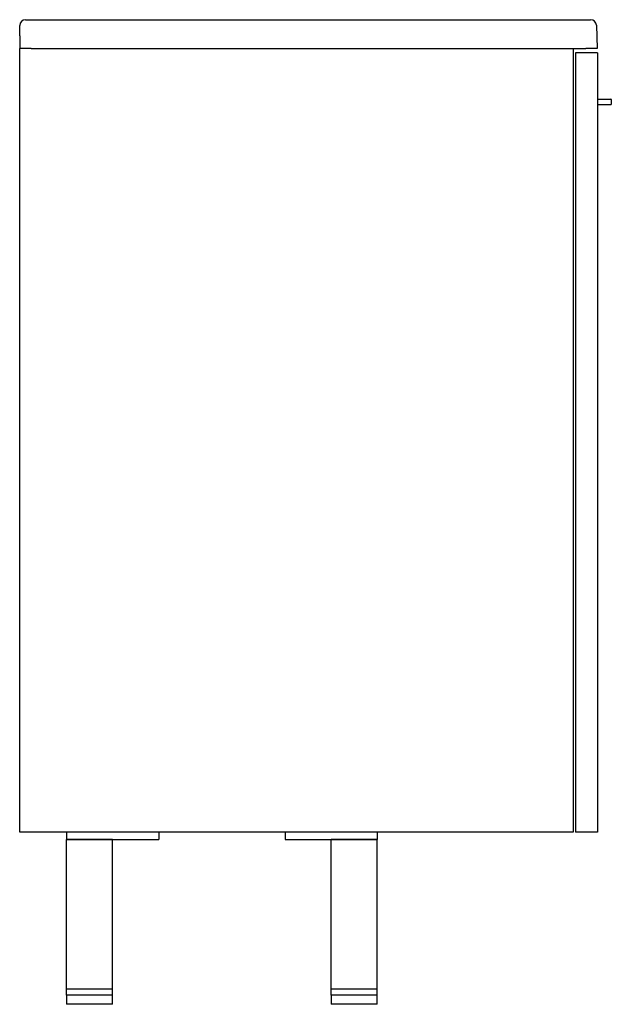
# Model space of a CAD drawing. Header units: millimetres. Extents: x 4271.821 to 4272.334, y 2154.033 to 2154.887.
import ezdxf

# ---------------------------------------------------------------- set-up
doc = ezdxf.new("R2010")
doc.units = ezdxf.units.MM
doc.layers.add('SANINDUSA', color=3, linetype='Continuous')

msp = doc.modelspace()

# ---------------------------------------------------------------- linework, layer by layer
at = {"layer": 'SANINDUSA'}
for p, q in [((4271.82602, 2154.88738), (4271.83102, 2154.88738)), ((4271.83102, 2154.88738), (4272.3112, 2154.88738)), ((4272.3112, 2154.88738), (4272.3162, 2154.88738)), ((4271.82102, 2154.87337), (4271.82102, 2154.88238)), ((4272.32119, 2154.88256), (4272.3219, 2154.86238)), ((4271.83102, 2154.86238), (4271.82111, 2154.86238)), ((4271.82111, 2154.86238), (4271.82113, 2154.86238)), ((4271.82113, 2154.18257), (4271.82113, 2154.86238)), ((4271.83102, 2154.86238), (4272.3119, 2154.86238)), ((4272.30113, 2154.86238), (4272.30113, 2154.18257)), ((4272.3219, 2154.86238), (4272.3119, 2154.86238)), ((4272.32213, 2154.85857), (4272.30313, 2154.85857)), ((4272.30313, 2154.85857), (4272.30313, 2154.18257)), ((4272.32213, 2154.85857), (4272.32213, 2154.18257)), ((4272.32263, 2154.81857), (4272.33363, 2154.81857)), ((4272.33363, 2154.81357), (4272.32263, 2154.81357)), ((4272.33413, 2154.81807), (4272.33413, 2154.81407)), ((4272.30113, 2154.18257), (4271.82113, 2154.18257)), ((4271.86163, 2154.18257), (4271.86163, 2154.17607)), ((4271.94163, 2154.18257), (4271.94163, 2154.17607)), ((4272.05113, 2154.18257), (4272.05113, 2154.17607)), ((4272.13113, 2154.18257), (4272.13113, 2154.17607)), ((4272.32213, 2154.18257), (4272.30313, 2154.18257)), ((4271.86163, 2154.17607), (4271.94163, 2154.17607)), ((4271.86163, 2154.04607), (4271.86163, 2154.17607)), ((4271.90163, 2154.17607), (4271.86163, 2154.17607)), ((4271.90163, 2154.04607), (4271.90163, 2154.17607)), ((4272.05113, 2154.17607), (4272.13113, 2154.17607)), ((4272.09113, 2154.04607), (4272.09113, 2154.17607)), ((4272.13113, 2154.17607), (4272.09113, 2154.17607)), ((4272.13113, 2154.04607), (4272.13113, 2154.17607)), ((4271.90163, 2154.04607), (4271.86163, 2154.04607)), ((4271.86163, 2154.04107), (4271.86163, 2154.04607)), ((4271.86163, 2154.04107), (4271.86163, 2154.03307)), ((4271.90163, 2154.04107), (4271.86163, 2154.04107)), ((4271.90163, 2154.04107), (4271.90163, 2154.04607)), ((4271.90163, 2154.03307), (4271.90163, 2154.04107)), ((4272.13113, 2154.04607), (4272.09113, 2154.04607)), ((4272.09113, 2154.04107), (4272.09113, 2154.04607)), ((4272.09113, 2154.04107), (4272.09113, 2154.03307)), ((4272.13113, 2154.04107), (4272.09113, 2154.04107)), ((4272.13113, 2154.04107), (4272.13113, 2154.04607)), ((4272.13113, 2154.03307), (4272.13113, 2154.04107)), ((4271.88163, 2154.03307), (4271.86163, 2154.03307)), ((4271.88163, 2154.03307), (4271.86863, 2154.03307)), ((4271.90163, 2154.03307), (4271.88163, 2154.03307)), ((4272.13113, 2154.03307), (4272.09113, 2154.03307))]:
    msp.add_line(p, q, dxfattribs=at)
for centre, radius, start, end in [((4271.82602, 2154.88238), 0.005, 90, 180), ((4272.3162, 2154.88238), 0.005, 2, 90), ((4272.32263, 2154.81807), 0.0005, 90, 180), ((4272.33363, 2154.81807), 0.0005, 0, 90), ((4272.32263, 2154.81407), 0.0005, 180, 270), ((4272.33363, 2154.81407), 0.0005, 270, 0)]:
    msp.add_arc(centre, radius, start, end, dxfattribs=at)
msp.add_ellipse((4271.83102, 2154.88167), major_axis=(0, 0.15221), ratio=0.0657, start_param=1.640951, end_param=1.697836, dxfattribs=at)
msp.add_open_spline([(4271.82102, 2154.87337), (4271.82103, 2154.87315), (4271.82103, 2154.87242), (4271.82104, 2154.87158), (4271.82105, 2154.871)], degree=3, knots=[0, 0, 0, 0, 0.2985725, 1, 1, 1, 1], dxfattribs=at)

doc.saveas('drawing.dxf')
